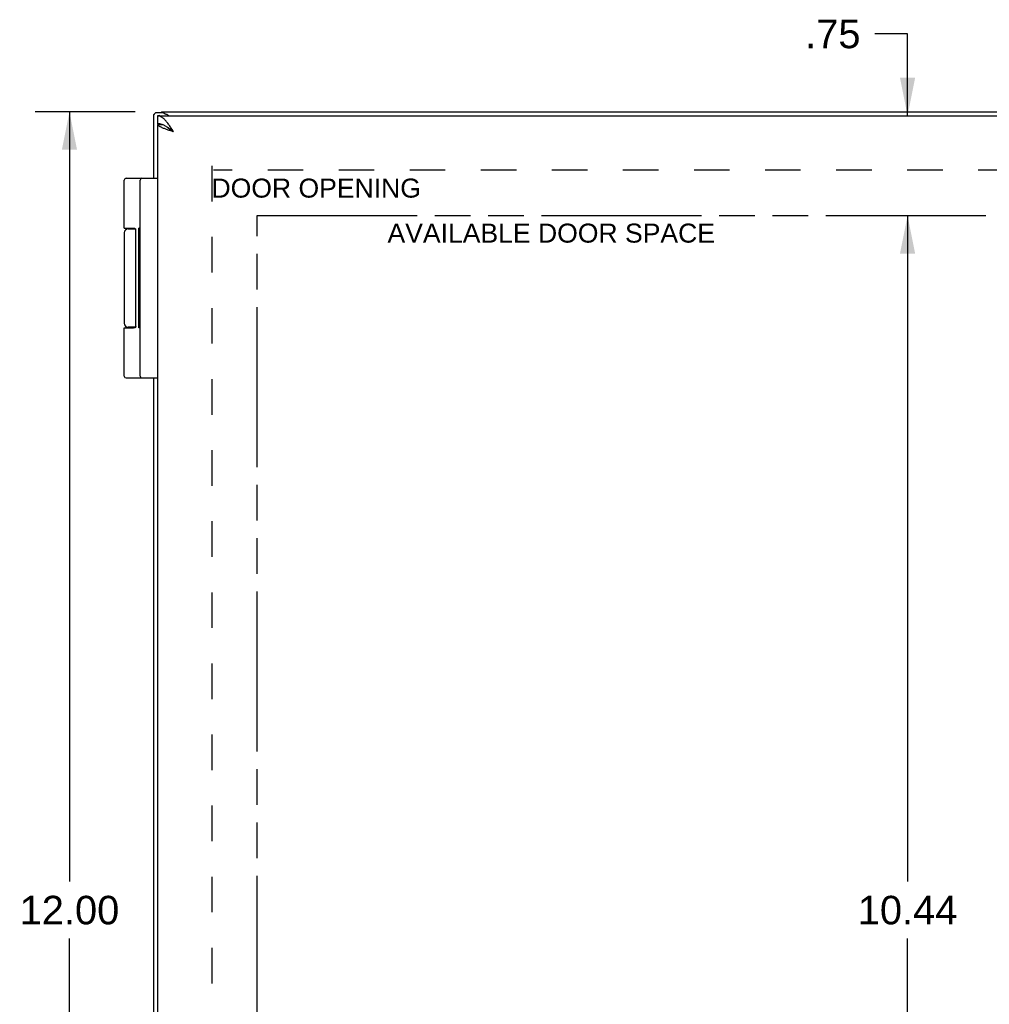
# Model space of a CAD drawing. Header units: inches. Extents: x 0 to 48.6, y 0 to 31.4.
# Tile 6 of 10: x 5.4 to 12.7, y 15.1 to 22.5. Entities that reach past the tile are written whole.
import ezdxf

# ---------------------------------------------------------------- set-up
doc = ezdxf.new("R2010")
doc.units = ezdxf.units.IN
doc.header["$LTSCALE"] = 2.671429
doc.header["$MEASUREMENT"] = 0
doc.linetypes.add('HIDDEN', pattern=[0.2, 0.1, -0.1])
doc.linetypes.add('PHANTOM', pattern=[0.8, 0.45, -0.05, 0.1, -0.05, 0.1, -0.05])
doc.layers.get('0').update_dxf_attribs({"linetype": 'CONTINUOUS'})
for name, color, linetype in [('02___PRT_ALL_AXES', 7, 'CONTINUOUS'), ('AVAIL_DOOR_SPACE', 7, 'CONTINUOUS'), ('DEFAULT_2', 8, 'HIDDEN'), ('DIMENSIONS', 7, 'CONTINUOUS')]:
    doc.layers.add(name, color=color, linetype=linetype)
doc.styles.get("Standard").update_dxf_attribs({"font": 'arial.ttf'})
doc.dimstyles.new('DIMSTYLE_1', dxfattribs={"dimtxt": 0.214286, "dimasz": 0.285714, "dimexe": 0.09, "dimexo": 0.07, "dimgap": 0.0375, "dimtad": 0, "dimtih": 1, "dimtoh": 1, "dimzin": 4, "dimdsep": 46, "dimtxsty": 'Standard', "dimblk": '_FILLED', "dimblk1": '_FILLED', "dimblk2": '_FILLED', "dimcen": 0.09, "dimazin": 1, "dimtfac": 1, "dimtofl": 0, "dimtmove": 0, "dimatfit": 3, "dimldrblk": '_FILLED', "dimfxl": 0, "dimtolj": 1, "dimtzin": 4, "dimarcsym": 0})

# ---------------------------------------------------------------- blocks, each defined once
blk = doc.blocks.new('_FILLED')
at = {"color": 0, "linetype": 'ByBlock'}
blk.add_solid([(0, 0), (-1, 0.2), (-1, -0.2)], dxfattribs=at)
blk = doc.blocks.new('*D6')
at = {"layer": 'DIMENSIONS', "color": 2, "linetype": 'Continuous'}
for p, q in [((6.2332, 21.7906), (5.4816, 21.7906)), ((5.7387, 21.7906), (5.7387, 16.0049)), ((5.7387, 9.7906), (5.7387, 15.5763)), ((6.2332, 9.7906), (5.4816, 9.7906))]:
    blk.add_line(p, q, dxfattribs=at)
at = {"layer": 'DIMENSIONS', "color": 2, "linetype": 'Continuous', "xscale": 0.2857142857, "yscale": 0.2857142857, "zscale": 0.2857142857}
for p, rotation in [((5.7387, 21.7906), 90), ((5.7387, 9.7906), 270)]:
    blk.add_blockref('_FILLED', p, dxfattribs=dict(at, rotation=rotation))
at = {"layer": 'DIMENSIONS', "color": 2, "linetype": 'Continuous', "insert": (5.7387, 15.8977), "char_height": 0.21429, "width": 0.748805, "attachment_point": 2, "line_spacing_factor": 0.9}
blk.add_mtext('12.00', dxfattribs=at)
blk = doc.blocks.new('*D14')
at = {"layer": 'DIMENSIONS', "color": 2, "linetype": 'Continuous'}
for p, q in [((12.0397, 22.3757), (11.7931, 22.3757)), ((12.0397, 21.7606), (12.0397, 22.3757)), ((12.0397, 21.0106), (12.0397, 20.4392))]:
    blk.add_line(p, q, dxfattribs=at)
at = {"layer": 'DIMENSIONS', "color": 2, "linetype": 'Continuous', "xscale": 0.2857142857, "yscale": 0.2857142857, "zscale": 0.2857142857}
for p, rotation in [((12.0397, 21.7606), 270), ((12.0397, 21.0106), 90)]:
    blk.add_blockref('_FILLED', p, dxfattribs=dict(at, rotation=rotation))
at = {"layer": 'DIMENSIONS', "color": 2, "linetype": 'Continuous', "insert": (11.686, 22.4828), "char_height": 0.21429, "width": 0.415826, "attachment_point": 3, "line_spacing_factor": 0.9}
blk.add_mtext('.75', dxfattribs=at)
blk = doc.blocks.new('*D15')
at = {"layer": 'DIMENSIONS', "color": 2, "linetype": 'Continuous'}
for p, q in [((12.0397, 21.0106), (12.0397, 16.0049)), ((12.0397, 10.5706), (12.0397, 15.5763))]:
    blk.add_line(p, q, dxfattribs=at)
at = {"layer": 'DIMENSIONS', "color": 2, "linetype": 'Continuous', "xscale": 0.2857142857, "yscale": 0.2857142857, "zscale": 0.2857142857}
for p, rotation in [((12.0397, 21.0106), 90), ((12.0397, 10.5706), 270)]:
    blk.add_blockref('_FILLED', p, dxfattribs=dict(at, rotation=rotation))
at = {"layer": 'DIMENSIONS', "color": 2, "linetype": 'Continuous', "insert": (12.0397, 15.8977), "char_height": 0.21429, "width": 0.748805, "attachment_point": 2, "line_spacing_factor": 0.9}
blk.add_mtext('10.44', dxfattribs=at)

msp = doc.modelspace()

# ---------------------------------------------------------------- linework, layer by layer
at = {"color": 3, "linetype": 'Continuous'}
for p, q in [((6.3713, 21.7702), (6.3713, 21.2906)), ((6.4008, 21.7606), (22.3408, 21.7606)), ((6.4192, 21.7606), (6.4142, 21.7657)), ((6.4313, 21.7906), (22.3113, 21.7906)), ((6.4008, 21.6956), (6.4008, 9.8856)), ((6.4018, 21.6956), (6.4008, 21.6956)), ((6.3713, 19.7906), (6.3713, 11.7906))]:
    msp.add_line(p, q, dxfattribs=at)
at = {"color": 7, "linetype": 'Continuous'}
for p, q in [((6.4408, 21.7823), (6.3903, 21.7823)), ((6.4008, 21.7606), (6.4008, 21.7006)), ((6.4313, 21.7906), (6.4313, 21.7823)), ((6.4332, 21.7906), (6.4332, 21.7823)), ((6.4018, 21.6956), (6.4321, 21.6956)), ((6.1639, 21.2906), (6.4008, 21.2906)), ((6.2708, 19.8036), (6.2708, 21.2776)), ((6.1809, 20.9106), (6.2349, 20.9106)), ((6.2364, 20.1756), (6.2364, 20.9056)), ((6.1509, 20.1656), (6.2208, 20.1656)), ((6.2349, 20.1706), (6.1809, 20.1706)), ((6.1639, 19.7906), (6.4008, 19.7906))]:
    msp.add_line(p, q, dxfattribs=at)
at = {"color": 3, "linetype": 'Continuous'}
for points in [[(6.3713, 21.7702), (6.3713, 21.7702), (6.3714, 21.7702), (6.3714, 21.7702), (6.3716, 21.7702), (6.3717, 21.7702), (6.3719, 21.7703)], [(6.3719, 21.7703), (6.3723, 21.7703), (6.3728, 21.7705), (6.3734, 21.7708), (6.3742, 21.7713), (6.375, 21.7718), (6.3759, 21.7725), (6.3768, 21.7733), (6.3779, 21.7742), (6.379, 21.7752), (6.3802, 21.7764), (6.3814, 21.7776), (6.3827, 21.779)], [(6.3903, 21.7823), (6.3896, 21.7823), (6.3885, 21.7822), (6.3876, 21.782), (6.3866, 21.7817), (6.3857, 21.7813), (6.3849, 21.7808), (6.3841, 21.7803), (6.3833, 21.7797), (6.3827, 21.779)], [(6.5208, 21.6406), (6.5165, 21.6473), (6.5122, 21.654), (6.5079, 21.6607), (6.5036, 21.6673), (6.4993, 21.6738), (6.495, 21.6802), (6.4907, 21.6865), (6.4865, 21.6927), (6.4822, 21.6986), (6.4779, 21.7044), (6.4736, 21.71), (6.4693, 21.7154), (6.4651, 21.7205), (6.4608, 21.7254), (6.4565, 21.73), (6.4522, 21.7344), (6.4479, 21.7384), (6.4436, 21.7422), (6.4393, 21.7456), (6.435, 21.7487), (6.4308, 21.7514), (6.4265, 21.7538), (6.4222, 21.7559), (6.4179, 21.7576), (6.4136, 21.7589), (6.4093, 21.7598), (6.405, 21.7604), (6.4008, 21.7606)], [(6.4332, 21.7906), (6.4339, 21.7905), (6.4346, 21.7903), (6.4355, 21.7899), (6.4365, 21.7893), (6.4375, 21.7886), (6.4387, 21.7878)], [(6.4387, 21.7878), (6.4398, 21.7869), (6.441, 21.7861), (6.4423, 21.7851), (6.4437, 21.7841), (6.4453, 21.783), (6.4469, 21.7819), (6.4486, 21.7808), (6.4504, 21.7796), (6.4523, 21.7785), (6.4543, 21.7774), (6.4563, 21.7763), (6.4584, 21.7752), (6.4605, 21.7742), (6.4626, 21.7733), (6.4648, 21.7724), (6.4669, 21.7715)], [(6.4858, 21.7606), (6.484, 21.7621), (6.4817, 21.7638), (6.4793, 21.7654), (6.4769, 21.7669), (6.4745, 21.7682), (6.472, 21.7695), (6.4695, 21.7706), (6.4669, 21.7715)], [(6.5208, 21.6406), (6.5141, 21.6427), (6.5075, 21.6448), (6.5009, 21.6469), (6.4944, 21.649), (6.4879, 21.6512), (6.4816, 21.6533), (6.4754, 21.6554), (6.4693, 21.6575), (6.4634, 21.6596), (6.4576, 21.6617), (6.4521, 21.6638), (6.4467, 21.666), (6.4416, 21.6681), (6.4368, 21.6702), (6.4321, 21.6723), (6.4278, 21.6744), (6.4237, 21.6765), (6.42, 21.6787), (6.4165, 21.6808), (6.4134, 21.6829), (6.4106, 21.685), (6.4081, 21.6871), (6.406, 21.6892), (6.4042, 21.6913), (6.4028, 21.6935), (6.4018, 21.6956)]]:
    msp.add_lwpolyline(points, dxfattribs=at)
at = {"color": 7, "linetype": 'Continuous'}
for points in [[(6.5208, 21.6406), (6.5165, 21.6439), (6.5122, 21.6473), (6.5079, 21.6506), (6.5036, 21.6539), (6.4993, 21.6572), (6.495, 21.6604), (6.4907, 21.6635), (6.4865, 21.6666), (6.4822, 21.6696), (6.4779, 21.6725), (6.4736, 21.6753), (6.4693, 21.678), (6.4651, 21.6806), (6.4608, 21.683), (6.4565, 21.6853), (6.4522, 21.6875), (6.4479, 21.6895), (6.4436, 21.6914), (6.4393, 21.6931), (6.435, 21.6946), (6.4308, 21.696), (6.4265, 21.6972), (6.4222, 21.6982), (6.4179, 21.6991), (6.4136, 21.6997), (6.4093, 21.7002), (6.405, 21.7005), (6.4008, 21.7006)], [(6.5208, 21.6406), (6.5168, 21.6431), (6.5129, 21.6456), (6.509, 21.6481), (6.5052, 21.6506), (6.5015, 21.6531), (6.4978, 21.6556), (6.4942, 21.6581), (6.4908, 21.6606), (6.4874, 21.6631), (6.4842, 21.6656), (6.4812, 21.6681), (6.4783, 21.6706), (6.4756, 21.6731), (6.4732, 21.6756), (6.4731, 21.6756)], [(6.1509, 20.9156), (6.2208, 20.9156), (6.2214, 20.9156), (6.222, 20.9156), (6.2226, 20.9155), (6.2231, 20.9155), (6.2237, 20.9155), (6.2242, 20.9154), (6.2247, 20.9154), (6.2252, 20.9153), (6.2256, 20.9153), (6.2261, 20.9152), (6.2265, 20.9151), (6.2269, 20.9151), (6.2273, 20.915), (6.2276, 20.9149), (6.228, 20.9148), (6.2283, 20.9148), (6.2287, 20.9147), (6.229, 20.9146), (6.2293, 20.9145), (6.2296, 20.9144), (6.2298, 20.9143), (6.2301, 20.9142), (6.2304, 20.9141), (6.2306, 20.914), (6.2308, 20.9139), (6.2311, 20.9138), (6.2313, 20.9136), (6.2315, 20.9135), (6.2317, 20.9134), (6.2319, 20.9133), (6.2321, 20.9132), (6.2323, 20.9131), (6.2325, 20.913), (6.2326, 20.9128), (6.2328, 20.9127), (6.2329, 20.9126), (6.2331, 20.9125), (6.2332, 20.9124), (6.2334, 20.9122), (6.2335, 20.9121), (6.2337, 20.912), (6.2338, 20.9119), (6.2339, 20.9117), (6.234, 20.9116), (6.2341, 20.9115), (6.2343, 20.9114), (6.2344, 20.9113), (6.2345, 20.9111), (6.2346, 20.911), (6.2347, 20.9109), (6.2347, 20.9108), (6.2348, 20.9106), (6.2349, 20.9105), (6.235, 20.9104), (6.2351, 20.9103), (6.2351, 20.9102), (6.2352, 20.91), (6.2353, 20.9099), (6.2354, 20.9098), (6.2354, 20.9097), (6.2355, 20.9096), (6.2355, 20.9094), (6.2356, 20.9093), (6.2356, 20.9092), (6.2357, 20.9091), (6.2358, 20.909), (6.2358, 20.9089), (6.2358, 20.9087), (6.2359, 20.9086), (6.2359, 20.9085), (6.236, 20.9084), (6.236, 20.9083), (6.236, 20.9082), (6.2361, 20.9081), (6.2361, 20.908), (6.2361, 20.9078), (6.2362, 20.9077), (6.2362, 20.9076), (6.2362, 20.9075), (6.2362, 20.9074), (6.2363, 20.9073), (6.2363, 20.9072), (6.2363, 20.9071), (6.2363, 20.907), (6.2363, 20.9069), (6.2364, 20.9068), (6.2364, 20.9066), (6.2364, 20.9065), (6.2364, 20.9064), (6.2364, 20.9063), (6.2364, 20.9062), (6.2364, 20.9061), (6.2364, 20.906), (6.2364, 20.9059), (6.2364, 20.9058), (6.2364, 20.9057), (6.2364, 20.9056)], [(6.2364, 20.1756), (6.2364, 20.1755), (6.2364, 20.1754), (6.2364, 20.1753), (6.2364, 20.1752), (6.2364, 20.175), (6.2364, 20.1749), (6.2364, 20.1748), (6.2364, 20.1747), (6.2364, 20.1746), (6.2364, 20.1745), (6.2364, 20.1744), (6.2363, 20.1743), (6.2363, 20.1742), (6.2363, 20.1741), (6.2363, 20.174), (6.2363, 20.1739), (6.2362, 20.1738), (6.2362, 20.1736), (6.2362, 20.1735), (6.2362, 20.1734), (6.2361, 20.1733), (6.2361, 20.1732), (6.2361, 20.1731), (6.236, 20.173), (6.236, 20.1729), (6.236, 20.1728), (6.2359, 20.1726), (6.2359, 20.1725), (6.2358, 20.1724), (6.2358, 20.1723), (6.2358, 20.1722), (6.2357, 20.1721), (6.2356, 20.1719), (6.2356, 20.1718), (6.2355, 20.1717), (6.2355, 20.1716), (6.2354, 20.1715), (6.2354, 20.1714), (6.2353, 20.1712), (6.2352, 20.1711), (6.2351, 20.171), (6.2351, 20.1709), (6.235, 20.1708), (6.2349, 20.1706), (6.2348, 20.1705), (6.2347, 20.1704), (6.2347, 20.1703), (6.2346, 20.1702), (6.2345, 20.17), (6.2344, 20.1699), (6.2343, 20.1698), (6.2341, 20.1697), (6.234, 20.1695), (6.2339, 20.1694), (6.2338, 20.1693), (6.2337, 20.1692), (6.2335, 20.169), (6.2334, 20.1689), (6.2332, 20.1688), (6.2331, 20.1687), (6.2329, 20.1686), (6.2328, 20.1684), (6.2326, 20.1683), (6.2325, 20.1682), (6.2323, 20.1681), (6.2321, 20.168), (6.2319, 20.1679), (6.2317, 20.1677), (6.2315, 20.1676), (6.2313, 20.1675), (6.2311, 20.1674), (6.2308, 20.1673), (6.2306, 20.1672), (6.2304, 20.1671), (6.2301, 20.167), (6.2298, 20.1669), (6.2296, 20.1668), (6.2293, 20.1667), (6.229, 20.1666), (6.2287, 20.1665), (6.2283, 20.1664), (6.228, 20.1663), (6.2276, 20.1662), (6.2273, 20.1662), (6.2269, 20.1661), (6.2265, 20.166), (6.2261, 20.1659), (6.2256, 20.1659), (6.2252, 20.1658), (6.2247, 20.1658), (6.2242, 20.1657), (6.2237, 20.1657), (6.2231, 20.1657), (6.2226, 20.1656), (6.222, 20.1656), (6.2214, 20.1656), (6.2208, 20.1656)]]:
    msp.add_lwpolyline(points, dxfattribs=at)
for centre, radius, start, end in [((6.1639, 21.2776), 0.013, 90, 180), ((6.2838, 21.2776), 0.013, 90, 180), ((6.1809, 20.8806), 0.03, 90, 180), ((6.1809, 20.2006), 0.03, 180, 270), ((6.1639, 19.8036), 0.013, 180, 270), ((6.2838, 19.8036), 0.013, 180, 270)]:
    msp.add_arc(centre, radius, start, end, dxfattribs=at)
at = {"layer": '02___PRT_ALL_AXES', "color": 7, "linetype": 'Continuous'}
for p, q in [((6.1509, 20.9156), (6.1509, 21.2776)), ((6.1509, 20.8806), (6.1509, 20.2006)), ((6.2304, 20.914), (6.2304, 20.9106)), ((6.2608, 20.1674), (6.2608, 20.9166)), ((6.2708, 20.9166), (6.2608, 20.9166)), ((6.2708, 20.9112), (6.2608, 20.9112)), ((6.2708, 20.8132), (6.2608, 20.8132)), ((6.2708, 20.6652), (6.2608, 20.6652)), ((6.2708, 20.4301), (6.2608, 20.4301)), ((6.2708, 20.4157), (6.2608, 20.4157)), ((6.1509, 19.8036), (6.1509, 20.1656)), ((6.2304, 20.1706), (6.2304, 20.1671)), ((6.2708, 20.1674), (6.2608, 20.1674))]:
    msp.add_line(p, q, dxfattribs=at)
at = {"layer": 'AVAIL_DOOR_SPACE', "color": 4, "linetype": 'PHANTOM'}
for p, q in [((7.1508, 10.5706), (7.1508, 21.0106)), ((7.1508, 21.0106), (20.4658, 21.0106))]:
    msp.add_line(p, q, dxfattribs=at)
at = {"layer": 'DEFAULT_2', "color": 8, "linetype": 'HIDDEN'}
for p, q in [((6.809, 21.3839), (6.809, 10.1972)), ((21.9216, 21.3529), (6.821, 21.3529))]:
    msp.add_line(p, q, dxfattribs=at)

# ---------------------------------------------------------------- texts
at = {"layer": 'DIMENSIONS', "color": 2, "linetype": 'Continuous', "char_height": 0.142857, "attachment_point": 2, "line_spacing_factor": 0.9}
for s, insert, width in [('DOOR OPENING', (7.5937, 21.2884), 1.57196), ('AVAILABLE DOOR SPACE', (9.3608, 20.9501), 2.457249)]:
    msp.add_mtext(s, dxfattribs=dict(at, insert=insert, width=width))

# ---------------------------------------------------------------- dimensions: what is measured, and where the dimension line sits
at = {"layer": 'DIMENSIONS', "color": 2, "linetype": 'Continuous'}
for base, p1, p2, picture, middle in [((12.0397, 21.0106), (6.4908, 21.7606), (7.1508, 21.0106), '*D14', (11.4852, 22.3729)), ((5.7387, 9.7906), (6.3032, 21.7906), (6.3032, 9.7906), '*D6', (5.7478, 15.7894)), ((12.0397, 10.5706), (7.1508, 21.0106), (7.1508, 10.5706), '*D15', (12.0488, 15.7894))]:
    dim = msp.add_linear_dim(base=base, p1=p1, p2=p2, angle=270, dimstyle='DIMSTYLE_1', dxfattribs=at)
    dim.commit()
    dim.dimension.update_dxf_attribs({"geometry": picture, "text_midpoint": middle, "dimtype": 160})

doc.saveas('drawing.dxf')
